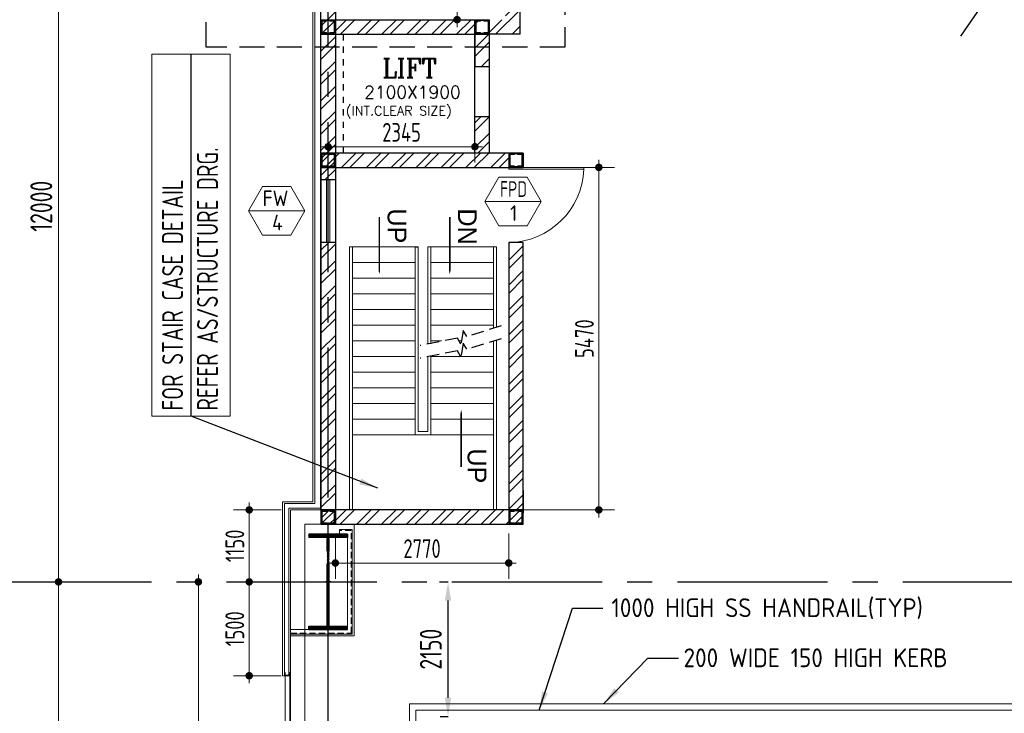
# Model space of a CAD drawing. Extents: x -287416 to 4934791, y -504132 to 1826789.
# Tile 133 of 256: x 457406 to 473134, y 186739 to 197820. Entities that reach past the tile are written whole.
import ezdxf
from ezdxf.enums import TextEntityAlignment as Align

# ---------------------------------------------------------------- set-up
doc = ezdxf.new("R2010")
doc.units = 0
doc.header["$LTSCALE"] = 800
doc.header["$MEASUREMENT"] = 0
for name, pattern in [('CENTER', [2, 1.25, -0.25, 0.25, -0.25]), ('CENTER2', [1.125, 0.75, -0.125, 0.125, -0.125]), ('DASHED', [0.75, 0.5, -0.25]), ('HIDDEN', [0.375, 0.25, -0.125]), ('HIDDENS', [0.25, 0.125, -0.125])]:
    doc.linetypes.add(name, pattern=pattern)
doc.layers.get('0').update_dxf_attribs({"linetype": 'CONTINUOUS'})
doc.layers.get('DEFPOINTS').update_dxf_attribs({"linetype": 'CONTINUOUS'})
for name, color, linetype, lineweight in [('2CON', 1, 'CONTINUOUS', 13), ('A-WIN TAG', 3, 'CONTINUOUS', 13), ('A-WIN TAG TEXT', 3, 'CONTINUOUS', 13), ('CLAD-1', 3, 'CONTINUOUS', 15), ('CLAD-2', 40, 'CONTINUOUS', 13), ('CONCRETE', 4, 'CONTINUOUS', 15), ('DIM', 4, 'CONTINUOUS', 15), ('dimension line', 4, 'CONTINUOUS', 18), ('DOOR', 235, 'CONTINUOUS', 13), ('GIRDER', 11, 'CONTINUOUS', 9), ('GIRDER DOTTED', 9, 'DASHED', 5), ('HANDRAIL', 3, 'CONTINUOUS', 15), ('LEADER', 4, 'CONTINUOUS', 15), ('STAIR', 4, 'CONTINUOUS', 13), ('STEEL', 6, 'CONTINUOUS', 15), ('TEXT', 3, 'CONTINUOUS', 15), ('WALL HATCH', 251, 'CONTINUOUS', 13), ('WIN', 31, 'CONTINUOUS', 13)]:
    doc.layers.add(name, color=color, linetype=linetype, lineweight=lineweight)
for name, color, linetype in [('8', 8, 'HIDDEN'), ('COL', 1, 'CENTER'), ('GRID', 8, 'CENTER'), ('HATCH', 9, 'CONTINUOUS'), ('REV3', 2, 'CONTINUOUS'), ('WALL', 6, 'CONTINUOUS')]:
    doc.layers.add(name, color=color, linetype=linetype)
doc.styles.add('HTX11', font='O8111901')
doc.styles.add('nik', font='isocp.shx')
doc.styles.add('ROMANC', font='romanc')
doc.styles.add('ROMANS', font='ISO9.shx', dxfattribs={"width": 0.8})
doc.styles.add('S1', font='SIMPLEX.SHX', dxfattribs={"height": 200})
doc.styles.get("Standard").update_dxf_attribs({"font": 'ISO9'})
doc.linetypes.add('FENCELINE1', pattern='A,0.25,-0.1,[133,ltypeshp.shx,S=0.1,R=0,X=-0.1,Y=0],-0.1,1', length=1.45)
doc.dimstyles.new('barka', dxfattribs={"dimscale": 100, "dimtxt": 3.5, "dimasz": 1.2, "dimexe": 2.5, "dimexo": 2.5, "dimgap": 1, "dimtad": 1, "dimdsep": 46, "dimtxsty": 'ROMANS', "dimblk": 'DDOT1', "dimcen": 0, "dimclrd": 256, "dimclre": 256, "dimclrt": 2, "dimadec": 0, "dimazin": 2, "dimtp": 0.1, "dimtm": 0.1, "dimtfac": 0.71, "dimtmove": 2, "dimatfit": 3, "dimlwd": -1, "dimlwe": -1, "dimarcsym": 0})
doc.dimstyles.new('barka INTERNAL DIM', dxfattribs={"dimscale": 100, "dimtxt": 3, "dimasz": 1.2, "dimexe": 2.5, "dimexo": 1.5, "dimgap": 0.8, "dimtad": 1, "dimdsep": 46, "dimtxsty": 'ROMANS', "dimblk": 'DDOT1', "dimcen": 0, "dimclrd": 256, "dimclre": 256, "dimclrt": 2, "dimadec": 0, "dimazin": 2, "dimtp": 0.1, "dimtm": 0.1, "dimtfac": 0.71, "dimtmove": 2, "dimatfit": 3, "dimlwd": -1, "dimlwe": -1, "dimarcsym": 0})
doc.dimstyles.get("Standard").update_dxf_attribs({"dimtxt": 0.18, "dimasz": 0.18, "dimexe": 0.18, "dimexo": 0.0625, "dimgap": 0.09, "dimtad": 0, "dimtih": 1, "dimtoh": 1, "dimdec": 4, "dimzin": 0, "dimdsep": 46, "dimtxsty": 'Standard', "dimcen": 0.09, "dimadec": 0, "dimazin": 0, "dimtfac": 1, "dimtdec": 4, "dimtofl": 0, "dimtmove": 0, "dimatfit": 3, "dimfxl": 1, "dimtolj": 1, "dimtzin": 0, "dimarcsym": 0})
doc.dimstyles.new('STANDARD$0', dxfattribs={"dimtxt": 250, "dimasz": 200, "dimexe": 0, "dimexo": 0, "dimgap": 100, "dimtad": 1, "dimdec": 0, "dimzin": 0, "dimdsep": 46, "dimtxsty": 'S1', "dimcen": 0, "dimadec": 0, "dimazin": 0, "dimtfac": 1, "dimtdec": 0, "dimtmove": 2, "dimatfit": 3, "dimfxl": 1, "dimtolj": 1, "dimtzin": 0, "dimarcsym": 0})

# ---------------------------------------------------------------- blocks, each defined once
blk = doc.blocks.new('*D108')
at = {"layer": 'DEFPOINTS', "color": 0, "transparency": 16777216}
for p in [(464111, 188839), (464248, 188839), (464125, 186689)]:
    blk.add_point(p, dxfattribs=at)
at = {"layer": 'DIM', "color": 9, "lineweight": -2, "transparency": 16777216}
for p, q in [((464111, 188839), (464248, 188839)), ((464248, 186989), (464248, 188539)), ((464125, 186689), (464248, 186689))]:
    blk.add_line(p, q, dxfattribs=at)
at = {"layer": 'DIM', "color": 9, "transparency": 16777216}
for points in [[(464198, 188539), (464298, 188539), (464248, 188839)], [(464198, 186989), (464298, 186989), (464248, 186689)]]:
    blk.add_solid(points, dxfattribs=at)
at = {"layer": 'DIM', "transparency": 16777216, "insert": (463973, 187764), "char_height": 350, "attachment_point": 5, "rotation": 90, "style": 'ROMANS'}
blk.add_mtext('\\A1;2150', dxfattribs=at)
blk = doc.blocks.new('A$C1C927E47')
at = {"layer": 'COL'}
h = blk.add_hatch(dxfattribs=at)
h.set_pattern_fill('ANSI31', color=256, scale=100, style=0)
h.paths.add_polyline_path([(16, 0), (0, 0), (0, -710), (16, -710)])
h.paths.add_polyline_path([(16, 710), (0, 710), (0, 0), (16, 0)])
h.paths.add_polyline_path([(0, 710), (-16, 710), (-16, 0), (0, 0)])
h.paths.add_polyline_path([(0, 0), (-16, 0), (-16, -710), (0, -710)])
h.paths.add_polyline_path([(-310, -710), (-310, -760), (0, -760), (0, -710)])
h.paths.add_polyline_path([(310, -760), (310, -710), (0, -710), (0, -760)])
h.paths.add_polyline_path([(310, 710), (310, 760), (0, 760), (0, 710)])
h.paths.add_polyline_path([(-310, 760), (-310, 710), (0, 710), (0, 760)])
at = {"layer": 'COL', "color": 2}
for p, q in [((0, -792), (0, 792)), ((44, 0), (-44, 0)), ((44, 0), (-44, 0))]:
    blk.add_line(p, q, dxfattribs=at)
at = {"layer": 'COL'}
for p, q in [((310, 760), (-310, 760)), ((-310, 760), (-310, 710)), ((310, 710), (-310, 710)), ((-16, -710), (-16, 710)), ((16, -710), (16, 710)), ((310, 760), (310, 710)), ((-310, -710), (310, -710)), ((-310, -760), (-310, -710)), ((-310, -760), (310, -760)), ((310, -760), (310, -710))]:
    blk.add_line(p, q, dxfattribs=at)
blk = doc.blocks.new('DDOT1')
blk.add_line((-1, 0), (1, 0))
at = {"const_width": 0.5}
blk.add_lwpolyline([(-0.25, 0, 1), (0.25, 0, 1)], format="xyb", close=True, dxfattribs=at)
blk = doc.blocks.new('*D94')
at = {"layer": 'DEFPOINTS', "color": 0, "transparency": 16777216}
for p in [(460360, 188839), (460260, 182839), (460260, 182839)]:
    blk.add_point(p, dxfattribs=at)
at = {"layer": 'dimension line', "transparency": 16777216}
for p, q in [((460110, 188839), (460010, 188839)), ((460260, 188719), (460260, 182959)), ((460510, 182839), (460510, 182839))]:
    blk.add_line(p, q, dxfattribs=at)
at = {"layer": 'dimension line', "transparency": 16777216, "xscale": 119.9999999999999, "yscale": 119.9999999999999, "zscale": 119.9999999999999}
for p, rotation in [((460260, 188839), 90), ((460260, 182839), 270)]:
    blk.add_blockref('DDOT1', p, dxfattribs=dict(at, rotation=rotation))
at = {"layer": 'dimension line', "color": 2, "transparency": 16777216, "insert": (459985, 185839), "char_height": 350, "attachment_point": 5, "rotation": 90, "style": 'ROMANS'}
blk.add_mtext('6000', dxfattribs=at)
blk = doc.blocks.new('*D95')
at = {"layer": 'DEFPOINTS', "color": 0, "transparency": 16777216}
for p in [(458020, 188839), (458026, 188839), (458020, 163839)]:
    blk.add_point(p, dxfattribs=at)
at = {"layer": 'dimension line', "transparency": 16777216}
for p, q in [((458270, 188839), (458276, 188839)), ((458026, 163959), (458026, 188719)), ((458270, 163839), (458276, 163839))]:
    blk.add_line(p, q, dxfattribs=at)
at = {"layer": 'dimension line', "transparency": 16777216, "xscale": 119.9999999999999, "yscale": 119.9999999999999, "zscale": 119.9999999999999}
for p, rotation in [((458026, 188839), 90), ((458026, 163839), 270)]:
    blk.add_blockref('DDOT1', p, dxfattribs=dict(at, rotation=rotation))
at = {"layer": 'dimension line', "color": 2, "transparency": 16777216, "insert": (457751, 176339), "char_height": 350, "attachment_point": 5, "rotation": 90, "style": 'ROMANS'}
blk.add_mtext('25000', dxfattribs=at)
blk = doc.blocks.new('*D96')
at = {"layer": 'DEFPOINTS', "color": 0, "transparency": 16777216}
for p in [(458026, 200839), (458026, 200839), (458026, 188839)]:
    blk.add_point(p, dxfattribs=at)
at = {"layer": 'dimension line', "transparency": 16777216}
for p, q in [((458026, 188959), (458026, 200719)), ((457776, 188839), (457776, 188839))]:
    blk.add_line(p, q, dxfattribs=at)
at = {"layer": 'dimension line', "transparency": 16777216, "xscale": 119.9999999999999, "yscale": 119.9999999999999, "zscale": 119.9999999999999}
for p, rotation in [((458026, 200839), 90), ((458026, 188839), 270)]:
    blk.add_blockref('DDOT1', p, dxfattribs=dict(at, rotation=rotation))
at = {"layer": 'dimension line', "color": 2, "transparency": 16777216, "insert": (457751, 194839), "char_height": 350, "attachment_point": 5, "rotation": 90, "style": 'ROMANS'}
blk.add_mtext('12000', dxfattribs=at)
blk = doc.blocks.new('*D322')
at = {"layer": 'DEFPOINTS', "color": 0, "transparency": 16777216}
for p in [(465448, 195460), (463994, 189989), (466657, 189989)]:
    blk.add_point(p, dxfattribs=at)
at = {"layer": 'DIM', "transparency": 16777216}
for p, q in [((465598, 195460), (466907, 195460)), ((466657, 195340), (466657, 190109)), ((464144, 189989), (466907, 189989))]:
    blk.add_line(p, q, dxfattribs=at)
at = {"layer": 'DIM', "transparency": 16777216, "xscale": 119.9999999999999, "yscale": 119.9999999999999, "zscale": 119.9999999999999}
for p, rotation in [((466657, 195460), 90), ((466657, 189989), 270)]:
    blk.add_blockref('DDOT1', p, dxfattribs=dict(at, rotation=rotation))
at = {"layer": 'DIM', "color": 2, "transparency": 16777216, "insert": (466427, 192724), "char_height": 300, "attachment_point": 5, "rotation": 90, "style": 'ROMANS'}
blk.add_mtext('5470', dxfattribs=at)
blk = doc.blocks.new('*D326')
at = {"layer": 'DEFPOINTS', "color": 0, "transparency": 16777216}
for p in [(462448, 189759), (465218, 189759), (462448, 189140)]:
    blk.add_point(p, dxfattribs=at)
at = {"layer": 'DIM', "transparency": 16777216}
for p, q in [((462448, 189609), (462448, 188890)), ((465218, 189609), (465218, 188890)), ((465098, 189140), (462568, 189140))]:
    blk.add_line(p, q, dxfattribs=at)
at = {"layer": 'DIM', "transparency": 16777216, "xscale": 119.9999999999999, "yscale": 119.9999999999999, "zscale": 119.9999999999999, "rotation": 180}
blk.add_blockref('DDOT1', (462448, 189140), dxfattribs=at)
at = {"layer": 'DIM', "transparency": 16777216, "xscale": 119.9999999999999, "yscale": 119.9999999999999, "zscale": 119.9999999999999}
blk.add_blockref('DDOT1', (465218, 189140), dxfattribs=at)
at = {"layer": 'DIM', "color": 2, "transparency": 16777216, "insert": (463833, 189370), "char_height": 300, "attachment_point": 5, "style": 'ROMANS'}
blk.add_mtext('2770', dxfattribs=at)
blk = doc.blocks.new('Stub column')
at = {"layer": 'STAIR', "linetype": 'ByBlock'}
for p, q in [((-108, 90), (-108, -90)), ((-108, 90), (-100, 90)), ((-108, 90), (-100, 90)), ((-108, 90), (-108, -90)), ((-25, 100), (-100, 100)), ((-100, 100), (-100, -100)), ((-100, 100), (-100, -100)), ((-25, 100), (-100, 100)), ((90, 108), (-90, 108)), ((-90, 100), (-90, 108)), ((-90, 100), (-90, 108)), ((-25, 100), (100, 100)), ((90, 100), (90, 108)), ((100, 100), (100, -100)), ((108, 90), (100, 90)), ((108, 90), (108, -90)), ((-108, -90), (-100, -90)), ((-108, -90), (-100, -90)), ((-100, -100), (-25, -100)), ((-100, -100), (-25, -100)), ((-90, -100), (-90, -108)), ((-90, -100), (-90, -108)), ((90, -108), (-90, -108)), ((100, -100), (-25, -100)), ((90, -100), (90, -108)), ((108, -90), (100, -90))]:
    blk.add_line(p, q, dxfattribs=at)
for points in [[(-25, -100), (-25, -97, 0.401544), (-31, -91), (-88, -88, -0.401544), (-94, -82), (-94, 82, -0.401544), (-88, 88), (-31, 91, 0.401544), (-25, 97), (-25, 100)], [(-25, -100), (-25, -97, 0.401544), (-31, -91), (-88, -88, -0.401544), (-94, -82), (-94, 82, -0.401544), (-88, 88), (-31, 91, 0.401544), (-25, 97), (-25, 100)], [(25, -100), (25, -97, -0.401544), (31, -91), (88, -88, 0.401544), (94, -82), (94, 82, 0.401544), (88, 88), (31, 91, -0.401544), (25, 97), (25, 100)]]:
    blk.add_lwpolyline(points, format="xyb", dxfattribs=at)
blk = doc.blocks.new('clad supp')
at = {"layer": 'STEEL'}
for p, q in [((50, 100), (0, 100)), ((0, 100), (0, 0)), ((0, 0), (50, 0))]:
    blk.add_line(p, q, dxfattribs=at)
blk.add_lwpolyline([(50, 0), (50, 9, 0.397434), (48, 11), (12, 15, -0.397434), (10, 17), (10, 83, -0.397434), (12, 85), (48, 89, 0.397434), (50, 91), (50, 100)], format="xyb", dxfattribs=at)
blk = doc.blocks.new('*D339')
at = {"layer": 'DEFPOINTS', "color": 0, "transparency": 16777216}
for p in [(461733, 188839), (461072, 187339), (461733, 187339)]:
    blk.add_point(p, dxfattribs=at)
at = {"layer": 'DIM', "transparency": 16777216}
for p, q in [((461583, 188839), (460822, 188839)), ((461072, 188719), (461072, 187459)), ((461583, 187339), (460822, 187339))]:
    blk.add_line(p, q, dxfattribs=at)
at = {"layer": 'DIM', "transparency": 16777216, "xscale": 119.9999999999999, "yscale": 119.9999999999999, "zscale": 119.9999999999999}
for p, rotation in [((461072, 188839), 90), ((461072, 187339), 270)]:
    blk.add_blockref('DDOT1', p, dxfattribs=dict(at, rotation=rotation))
at = {"layer": 'DIM', "color": 2, "transparency": 16777216, "insert": (460842, 188089), "char_height": 300, "attachment_point": 5, "rotation": 90, "style": 'ROMANS'}
blk.add_mtext('1500', dxfattribs=at)
blk = doc.blocks.new('*D340')
at = {"layer": 'DEFPOINTS', "color": 0, "transparency": 16777216}
for p in [(461072, 189989), (461733, 189989), (461733, 188839)]:
    blk.add_point(p, dxfattribs=at)
at = {"layer": 'DIM', "transparency": 16777216}
for p, q in [((461583, 189989), (460822, 189989)), ((461072, 188959), (461072, 189869)), ((461583, 188839), (460822, 188839))]:
    blk.add_line(p, q, dxfattribs=at)
at = {"layer": 'DIM', "transparency": 16777216, "xscale": 119.9999999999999, "yscale": 119.9999999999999, "zscale": 119.9999999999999}
for p, rotation in [((461072, 189989), 90), ((461072, 188839), 270)]:
    blk.add_blockref('DDOT1', p, dxfattribs=dict(at, rotation=rotation))
at = {"layer": 'DIM', "color": 2, "transparency": 16777216, "insert": (460842, 189414), "char_height": 300, "attachment_point": 5, "rotation": 90, "style": 'ROMANS'}
blk.add_mtext('1150', dxfattribs=at)
blk = doc.blocks.new('SERVICE BUILDING-ARCH$0$dd1')
at = {"layer": 'DOOR'}
blk.add_lwpolyline([(-1000, 975), (0, 975), (0, 1000), (-1000, 1000)], close=True, dxfattribs=at)
blk.add_arc((13, 1014), 1014, 182.2093, 269.2412, dxfattribs=at)
blk = doc.blocks.new('*D465')
at = {"layer": 'DEFPOINTS', "color": 0, "transparency": 16777216}
for p in [(462333, 195981), (464678, 195981), (462333, 195790)]:
    blk.add_point(p, dxfattribs=at)
at = {"layer": 'DIM', "transparency": 16777216}
for p, q in [((462333, 195831), (462333, 195540)), ((464678, 195831), (464678, 195540)), ((464558, 195790), (462453, 195790))]:
    blk.add_line(p, q, dxfattribs=at)
at = {"layer": 'DIM', "transparency": 16777216, "xscale": 119.9999999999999, "yscale": 119.9999999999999, "zscale": 119.9999999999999, "rotation": 180}
blk.add_blockref('DDOT1', (462333, 195790), dxfattribs=at)
at = {"layer": 'DIM', "transparency": 16777216, "xscale": 119.9999999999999, "yscale": 119.9999999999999, "zscale": 119.9999999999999}
blk.add_blockref('DDOT1', (464678, 195790), dxfattribs=at)
at = {"layer": 'DIM', "color": 2, "transparency": 16777216, "insert": (463506, 196020), "char_height": 300, "attachment_point": 5, "style": 'ROMANS'}
blk.add_mtext('2345', dxfattribs=at)
blk = doc.blocks.new('*D1871')
at = {"layer": 'DEFPOINTS', "color": 0, "transparency": 16777216}
for p in [(464393, 201609), (464457, 201609), (464470, 197820)]:
    blk.add_point(p, dxfattribs=at)
at = {"layer": 'DIM', "transparency": 16777216}
for p, q in [((464307, 201609), (464143, 201609)), ((464393, 197940), (464393, 201489)), ((464320, 197820), (464143, 197820))]:
    blk.add_line(p, q, dxfattribs=at)
at = {"layer": 'DIM', "transparency": 16777216, "xscale": 119.9999999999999, "yscale": 119.9999999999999, "zscale": 119.9999999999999}
for p, rotation in [((464393, 201609), 90), ((464393, 197820), 270)]:
    blk.add_blockref('DDOT1', p, dxfattribs=dict(at, rotation=rotation))
at = {"layer": 'DIM', "color": 2, "transparency": 16777216, "insert": (464188, 198983), "char_height": 300, "attachment_point": 5, "rotation": 90, "style": 'ROMANS'}
blk.add_mtext('{\\H0.83333x;3790}', dxfattribs=at)

msp = doc.modelspace()

# ---------------------------------------------------------------- hatches: boundary and pattern name
at = {"layer": 'WALL HATCH'}
h = msp.add_hatch(dxfattribs=at)
h.set_pattern_fill('ANSI32', color=256, scale=750, style=0)
h.paths.add_polyline_path([(462218.3, 199019.2), (462448.3, 199019.2), (462448.3, 200069.2), (461963.3, 200069.2), (461963.3, 201609.2), (461963.3, 201839.2), (461733.3, 201839.2), (461733.3, 199839.2), (462218.3, 199839.2)])
h.paths.add_polyline_path([(462218.3, 195259.7), (462448.3, 195259.7), (462448.3, 198419.2), (462218.3, 198419.2)])
h.paths.add_polyline_path([(462448.3, 194259.7), (462218.3, 194259.7), (462218.3, 189989.2), (462218.3, 189989.2), (462218.3, 189759.2), (462448.3, 189759.2)])
h = msp.add_hatch(dxfattribs=at)
h.set_pattern_fill('ANSI32', color=256, scale=750, style=0)
h.paths.add_polyline_path([(465398.3, 199465.4), (465168.3, 199465.4), (465168.3, 197819.7), (464908.3, 197819.7), (464908.3, 197589.7), (465398.3, 197589.7)])
h = msp.add_hatch(dxfattribs=at)
h.set_pattern_fill('ANSI32', color=256, scale=750, style=0)
h.set_pattern_definition([(45, (40767.48, 12619.84), (-198.87378, 198.87378), []), (45, (40900.06, 12619.84), (-198.87378, 198.87378), [])])
h.paths.add_polyline_path([(464733.3, 197589.7), (464638.3, 197589.7), (462448.3, 197589.7), (462448.3, 197704.7), (464733.3, 197704.7)])
h.paths.add_polyline_path([(464733.3, 197704.7), (462448.3, 197704.7), (462448.3, 197819.7), (462458.3, 197819.7), (464733.3, 197819.7)])
h = msp.add_hatch(dxfattribs=at)
h.set_pattern_fill('ANSI32', color=256, scale=750, style=0)
h.set_pattern_definition([(45, (40797.48, 12531.84), (-198.87378, 198.87378), []), (45, (40930.06, 12531.84), (-198.87378, 198.87378), [])])
h.paths.add_polyline_path([(464908.3, 195689.7), (464678.3, 195689.7), (464678.3, 196272.7), (464908.3, 196272.7)])
h.paths.add_polyline_path([(464678.3, 197589.7), (464908.3, 197589.7), (464908.3, 197072.7), (464678.3, 197072.7)])
h = msp.add_hatch(dxfattribs=at)
h.set_pattern_fill('ANSI32', color=256, scale=750, style=0)
h.set_pattern_definition([(45, (-200, 3e-11), (-198.87378, 198.87378), []), (45, (-67.42, 3e-11), (-198.87378, 198.87378), [])])
h.paths.add_polyline_path([(465218.3, 195459.7), (465218.3, 195689.7), (462218.3, 195689.7), (462218.3, 195459.7)])
h = msp.add_hatch(dxfattribs=at)
h.set_pattern_fill('ANSI32', color=256, scale=750, style=0)
h.set_pattern_definition([(45, (-400, 212816.6), (-198.87378, 198.87378), []), (45, (-267.42, 212816.6), (-198.87378, 198.87378), [])])
h.paths.add_polyline_path([(465448.3, 194259.7), (465448.3, 189989.2), (465218.3, 189989.2), (465218.3, 194259.7)])
h = msp.add_hatch(dxfattribs=at)
h.set_pattern_fill('ANSI32', color=256, scale=750, style=0)
h.set_pattern_definition([(45, (-200, 212816.6), (-198.87378, 198.87378), []), (45, (-67.42, 212816.6), (-198.87378, 198.87378), [])])
h.paths.add_polyline_path([(465448.3, 189759.2), (462218.3, 189759.2), (462218.3, 189989.2), (465448.3, 189989.2)])

# ---------------------------------------------------------------- linework, layer by layer
at = {"linetype": 'HIDDENS'}
for p, q in [((462578.3, 195689.7), (462578.3, 197589.7)), ((464908.3, 195689.7), (464908.3, 197589.7))]:
    msp.add_line(p, q, dxfattribs=at)
at = {"linetype": 'DASHED'}
msp.add_lwpolyline([(460898.3, 203699.4), (466115.3, 203699.4), (466115.3, 197381.2), (460382.7, 197381.2), (460382.7, 202031.9)], dxfattribs=at)
at = {"layer": '2CON'}
for p, q in [((465735.6, 194915), (464835.6, 194915)), ((461961.2, 194766.1), (461061.2, 194766.1))]:
    msp.add_line(p, q, dxfattribs=at)
at = {"layer": '8'}
for points in [[(465099, 192927.4), (464547.1, 192758.8), (464492.3, 192853.8), (464454.1, 192637.9), (464399.4, 192732.9), (463805.1, 192614.5)], [(465099, 192723.5), (464547.1, 192555), (464492.3, 192650), (464454.1, 192434), (464399.4, 192529), (463805.1, 192410.6)]]:
    msp.add_lwpolyline(points, dxfattribs=at)
at = {"layer": 'A-WIN TAG'}
for points in [[(465060.6, 195304.7), (464835.6, 194915), (465060.6, 194525.3), (465510.6, 194525.3), (465735.6, 194915), (465510.6, 195304.7)], [(461286.2, 195155.9), (461061.2, 194766.1), (461286.2, 194376.4), (461736.2, 194376.4), (461961.2, 194766.1), (461736.2, 195155.9)]]:
    msp.add_lwpolyline(points, close=True, dxfattribs=at)
at = {"layer": 'CLAD-1'}
msp.add_line((461633.3, 187339.2), (461605.3, 187339.2), dxfattribs=at)
at = {"layer": 'CLAD-1', "flags": 128}
for points in [[(461605.3, 187339.2), (461605.3, 190117.2), (462090.3, 190117.2), (462090.3, 199711.2), (461605.3, 199711.2), (461605.3, 201967.2), (469333.3, 201967.2)], [(461633.3, 187339.2), (461633.3, 190089.2), (462118.3, 190089.2), (462118.3, 199739.2), (461633.3, 199739.2), (461633.3, 201939.2), (469333.3, 201939.2)]]:
    msp.add_lwpolyline(points, dxfattribs=at)
at = {"layer": 'CLAD-2'}
msp.add_line((462746.3, 187976.2), (461733.3, 187976.2), dxfattribs=at)
at = {"layer": 'CLAD-2', "flags": 128}
for points in [[(461705.3, 187339.2), (461705.3, 190017.2), (462218.3, 190017.2)], [(461733.3, 187339.2), (461733.3, 189989.2), (462218.3, 189989.2)], [(462746.3, 187976.2), (462746.3, 189759.2)]]:
    msp.add_lwpolyline(points, dxfattribs=at)
at = {"layer": 'CONCRETE'}
for p, q in [((463633.3, 186889.2), (474433.3, 186889.2)), ((463633.3, 165739.2), (463633.3, 186889.2))]:
    msp.add_line(p, q, dxfattribs=at)
at = {"layer": 'CONCRETE', "flags": 128}
for points in [[(555933.3, 187851.8), (555933.3, 162689.2), (461733.3, 162689.2), (461733.3, 189989.2), (462218.3, 189989.2)], [(555703.3, 187749.2), (555703.3, 162919.2), (461963.3, 162919.2), (461963.3, 189759.2), (462218.3, 189759.2)]]:
    msp.add_lwpolyline(points, dxfattribs=at)
at = {"layer": 'GIRDER'}
for p, q in [((462513.3, 189599.2), (462513.3, 189674.2)), ((462643.3, 188079.2), (461733.3, 188079.2)), ((462718.3, 188004.2), (461733.3, 188004.2))]:
    msp.add_line(p, q, dxfattribs=at)
for points in [[(462718.3, 188004.2), (462718.3, 189674.2), (462513.3, 189674.2)], [(462643.3, 188079.2), (462643.3, 189599.2), (462513.3, 189599.2)]]:
    msp.add_lwpolyline(points, dxfattribs=at)
at = {"layer": 'GIRDER DOTTED', "ltscale": 0.25}
for p, q in [((462703.3, 189659.2), (462513.3, 189659.2)), ((462703.3, 188019.2), (462703.3, 189659.2)), ((461733.3, 188019.2), (462703.3, 188019.2))]:
    msp.add_line(p, q, dxfattribs=at)
at = {"layer": 'GRID', "linetype": 'CENTER2', "ltscale": 4}
for p, q in [((462333.3, 157784.9), (462333.3, 202923.8)), ((457111.3, 188839.2), (559833.3, 188839.2))]:
    msp.add_line(p, q, dxfattribs=at)
at = {"layer": 'HANDRAIL', "linetype": 'FENCELINE1', "ltscale": 0.75}
msp.add_lwpolyline([(474333.3, 170639.2), (474333.3, 165839.2), (463733.3, 165839.2), (463733.3, 186789.2), (474333.3, 186789.2), (474333.3, 182039.2)], dxfattribs=at)
at = {"layer": 'REV3', "linetype": 'Continuous'}
for p, q in [((462448.3, 195689.7), (462218.3, 195689.7)), ((462448.3, 195459.7), (462218.3, 195459.7)), ((465448.3, 195459.7), (465218.3, 195459.7)), ((462448.3, 189989.2), (462218.3, 189989.2))]:
    msp.add_line(p, q, dxfattribs=at)
at = {"layer": 'REV3', "linetype": 'Continuous', "flags": 128}
for points in [[(463151.5, 193754.4, 0, 150, 0), (463151.5, 194109.1, 25, 25, 0), (463151.5, 194667.7, 25, 25, 0)], [(464276, 193754.4, 0, 150, 0), (464276, 194109.1, 25, 25, 0), (464276, 194667.7, 25, 25, 0)], [(464458.7, 191587.2, 0, 150, 0), (464458.7, 191232.5, 25, 25, 0), (464458.7, 190673.9, 25, 25, 0)]]:
    msp.add_lwpolyline(points, format="xyseb", dxfattribs=at)
at = {"layer": 'STAIR'}
for p, q in [((462673.3, 189989.2), (462673.3, 194189.2)), ((462673.3, 194189.2), (463773.3, 194189.2)), ((462723.3, 189989.2), (462723.3, 194189.2)), ((463923, 192634.6), (463923, 194189.2)), ((463923, 194189.2), (465023, 194189.2)), ((463973, 192643.1), (463973, 194189.2)), ((464973, 192894.8), (464973, 194189.2)), ((465023, 192907.7), (465023, 194189.2)), ((462723.3, 193939.2), (463723.3, 193939.2)), ((464973, 193939.2), (463973, 193939.2)), ((462723.3, 193689.2), (463723.3, 193689.2)), ((463723.3, 191189.2), (463723.3, 193689.2)), ((464973, 193689.2), (463973, 193689.2)), ((462723.3, 193439.2), (463723.3, 193439.2)), ((464973, 193439.2), (463973, 193439.2)), ((462723.3, 193189.2), (463723.3, 193189.2)), ((464973, 193189.2), (463973, 193189.2)), ((462723.3, 192939.2), (463723.3, 192939.2)), ((464973, 192939.2), (463973, 192939.2)), ((462723.3, 192689.2), (463723.3, 192689.2)), ((464143.3, 192689.2), (463973, 192689.2)), ((464463.2, 192689.2), (464424.5, 192689.2)), ((464973, 189989.2), (464973, 192685)), ((465023, 189989.2), (465023, 192703.8)), ((462723.3, 192439.2), (463723.3, 192439.2)), ((463923, 191239.2), (463923, 192430.7)), ((463973, 191189.2), (463973, 192439.2)), ((463973, 192439.2), (464973, 192439.2)), ((462723.3, 192189.2), (463723.3, 192189.2)), ((463973, 192189.2), (464973, 192189.2)), ((462723.3, 191939.2), (463723.3, 191939.2)), ((463973, 191939.2), (464973, 191939.2)), ((462723.3, 191689.2), (463723.3, 191689.2)), ((463973, 191689.2), (464973, 191689.2)), ((462723.3, 191439.2), (463723.3, 191439.2)), ((463973, 191439.2), (464973, 191439.2)), ((462723.3, 191189.2), (463723.3, 191189.2)), ((463723.3, 191189.2), (463973, 191189.2)), ((463973, 191189.2), (464973, 191189.2))]:
    msp.add_line(p, q, dxfattribs=at)
for points in [[(463723.3, 194189.2), (463723.3, 191189.2)], [(463773.3, 194189.2), (463773.3, 191239.2), (463923, 191239.2)]]:
    msp.add_lwpolyline(points, dxfattribs=at)
at = {"layer": 'TEXT'}
msp.add_lwpolyline([(459516.4, 191484.4), (459516.4, 197266.5), (460770.4, 197266.5), (460770.4, 191484.4)], close=True, dxfattribs=at)
at = {"layer": 'WALL'}
for p, q in [((462448.3, 200069.2), (462448.3, 189759.2)), ((465398.3, 197589.7), (465398.3, 199465.4)), ((462218.3, 197819.7), (464908.3, 197819.7)), ((464678.3, 197819.7), (464678.3, 197072.7)), ((464678.3, 195689.7), (464678.3, 197819.7)), ((464908.3, 195689.7), (464908.3, 197819.7)), ((462218.3, 197589.7), (464908.3, 197589.7)), ((465398.3, 197589.7), (464908.3, 197589.7)), ((464678.3, 197072.7), (464908.3, 197072.7)), ((464678.3, 196272.7), (464908.3, 196272.7)), ((462448.3, 195259.7), (462218.3, 195259.7)), ((462448.3, 194259.7), (462218.3, 194259.7)), ((463723.3, 194189.2), (463773.3, 194189.2)), ((462448.3, 189759.2), (462218.3, 189759.2)), ((462448.3, 189759.2), (462733.4, 189759.2))]:
    msp.add_line(p, q, dxfattribs=at)
at = {"layer": 'WALL', "flags": 128}
for points in [[(462218.3, 189989.2), (462218.3, 189989.2), (462218.3, 199839.2), (461733.3, 199839.2), (461733.3, 201839.2)], [(464678.3, 195689.7), (464678.3, 196272.7)], [(464908.3, 195689.7), (464908.3, 196272.7)]]:
    msp.add_lwpolyline(points, dxfattribs=at)
at = {"layer": 'WALL'}
for points in [[(462218.3, 195689.7), (462218.3, 189759.2)], [(462448.3, 195689.7), (462448.3, 189759.2)], [(465448.3, 195689.7), (465448.3, 195459.7), (465218.1, 195459.7)], [(465218.3, 195689.7), (465218.3, 195459.7)], [(465448.3, 189939.7), (465448.3, 194259.7), (465217.6, 194259.7), (465218.3, 189939.7)], [(465218.3, 190300.3), (465218.3, 189759.2)], [(465448.3, 190300.3), (465448.3, 189939.6)]]:
    msp.add_lwpolyline(points, dxfattribs=at)
for points in [[(462218.3, 195689.7), (462218.3, 195459.7), (465448.3, 195459.7), (465448.3, 195689.7)], [(465448.3, 189759.2), (465448.3, 189989.2), (462218.3, 189989.2), (462218.3, 189759.2)]]:
    msp.add_lwpolyline(points, close=True, dxfattribs=at)
at = {"layer": 'WIN'}
for p, q in [((462308.3, 194259.7), (462308.3, 195259.7)), ((462358.3, 194259.7), (462358.3, 195259.7)), ((461645.8, 187339.2), (461645.8, 184339.2)), ((461720.8, 187339.2), (461720.8, 184339.2))]:
    msp.add_line(p, q, dxfattribs=at)
msp.add_lwpolyline([(462218.3, 195259.7), (462448.3, 195259.7), (462448.3, 194259.7), (462218.3, 194259.7)], close=True, dxfattribs=at)

# ---------------------------------------------------------------- block references
at = {"layer": 'COL', "xscale": -1, "rotation": 180}
for p in [(462333.3, 197704.7), (464793.3, 197704.7)]:
    msp.add_blockref('Stub column', p, dxfattribs=at)
at = {"layer": 'COL'}
for p in [(462333.3, 195574.7), (465333.3, 195574.7), (462333.3, 189874.2), (465333.3, 189874.2)]:
    msp.add_blockref('Stub column', p, dxfattribs=at)
at = {"layer": 'DOOR', "xscale": -1.199999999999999, "yscale": 1.199999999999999, "zscale": 1.199999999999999, "rotation": 359.9999999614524}
msp.add_blockref('SERVICE BUILDING-ARCH$0$dd1', (465217.9, 194259.7), dxfattribs=at)
at = {"layer": 'HATCH'}
msp.add_blockref('A$C1C927E47', (462333.3, 188839.2), dxfattribs=at)
at = {"layer": 'STEEL', "rotation": 90}
msp.add_blockref('clad supp', (461733.3, 187339.2), dxfattribs=at)

# ---------------------------------------------------------------- texts
at = {"layer": 'A-WIN TAG'}
for s, p in [('FW', (461491.5, 194966.1)), ('1', (465297.2, 194729.1)), ('4', (461522.8, 194580.3))]:
    msp.add_text(s, height=250, dxfattribs=at).set_placement(p, align=Align.MIDDLE)
at = {"layer": 'A-WIN TAG TEXT', "width": 0.8}
msp.add_text('FPD', height=250, dxfattribs=at).set_placement((465293.6, 195114.9), align=Align.MIDDLE)
at = {"layer": 'TEXT', "linetype": 'CENTER', "style": 'ROMANC'}
for s, height, p in [('LIFT', 300, (463196.3, 196898.4)), ('2100X1900', 200, (462907.2, 196560.9)), ('(INT.CLEAR SIZE)', 150, (462616.4, 196290.7))]:
    msp.add_text(s, height=height, dxfattribs=at).set_placement(p)
at = {"layer": 'TEXT', "insert": (459681.3, 191575.2), "char_height": 334.327, "width": 6121.605, "attachment_point": 1, "rotation": 90, "style": 'ROMANS'}
msp.add_mtext('FOR STAIR CASE DETAIL \\PREFER AS/STRUCTURE DRG.', dxfattribs=at)
at = {"layer": 'TEXT', "char_height": 300, "attachment_point": 1, "style": 'nik'}
for s, insert, width in [('1000 HIGH SS HANDRAIL(TYP)', (466857.3, 188575.8), 6491.683), ('200 WIDE 150 HIGH KERB', (468010.1, 187776.2), 4565.952)]:
    msp.add_mtext(s, dxfattribs=dict(at, insert=insert, width=width))
at = {"layer": 'WALL', "style": 'HTX11'}
for s, p in [('UP', (463283, 194804.5)), ('DN', (464407.5, 194804.5)), ('UP', (464561, 190970.7))]:
    msp.add_text(s, height=300, rotation=270, dxfattribs=at).set_placement(p)

# ---------------------------------------------------------------- dimensions: what is measured, and where the dimension line sits
at = {"layer": 'DIM'}
dim = msp.add_linear_dim(base=(464392.6487, 201609.2223), p1=(464469.6662, 197819.6541), p2=(464457.4324, 201609.2223), angle=90, text='{\\H0.83333x;<>}', dimstyle='barka INTERNAL DIM', override={"dimdec": 0, "dimtmove": 0}, dxfattribs=at)
dim.commit()
dim.dimension.update_dxf_attribs({"geometry": '*D1871', "text_midpoint": (464392.6487, 198983.3127), "dimtype": 160})
for base, p1, p2, picture, middle in [((462333.3, 195790), (464678.3, 195981.2), (462333.3, 195981.2), '*D465', (463505.8, 196020)), ((462448.3, 189139.8), (465218.3, 189759.2), (462448.3, 189759.2), '*D326', (463833.3, 189369.8))]:
    dim = msp.add_linear_dim(base=base, p1=p1, p2=p2, dimstyle='barka INTERNAL DIM', override={"dimdec": 0, "dimtmove": 0}, dxfattribs=at)
    dim.commit()
    dim.dimension.update_dxf_attribs({"geometry": picture, "text_midpoint": middle})
for base, p1, p2, dimstyle, override, picture, middle in [((466656.6469, 189989.2226), (465448.3079, 195459.6541), (463993.5045, 189989.2226), 'barka INTERNAL DIM', {"dimdec": 0, "dimtmove": 0}, '*D322', (466426.6469, 192724.4383)), ((461072.4, 189989.2), (461733.3, 188839.2), (461733.3, 189989.2), 'barka INTERNAL DIM', {"dimdec": 0, "dimtmove": 0}, '*D340', (460842.4, 189414.2)), ((461072.4, 187339.2), (461733.3, 188839.2), (461733.3, 187339.2), 'barka INTERNAL DIM', {"dimdec": 0, "dimtmove": 0}, '*D339', (460842.4, 188089.2)), ((464247.6, 188839.2), (464125.3, 186689.2), (464110.7, 188839.2), 'STANDARD$0', {"dimtxt": 350, "dimasz": 300, "dimtxsty": 'ROMANS', "dimclrd": 9, "dimclre": 9, "dimclrt": 256, "dimtix": 1}, '*D108', (463972.6, 187764.2))]:
    dim = msp.add_linear_dim(base=base, p1=p1, p2=p2, angle=90, dimstyle=dimstyle, override=override, dxfattribs=at)
    dim.commit()
    dim.dimension.update_dxf_attribs({"geometry": picture, "text_midpoint": middle})
at = {"layer": 'dimension line'}
for base, p1, p2, picture, middle in [((458025.6, 200839.2), (458025.6, 188839.2), (458025.6, 200839.2), '*D96', (457750.6, 194839.2)), ((458025.6, 188839.2), (458020.3, 163839.2), (458020.3, 188839.2), '*D95', (457750.6, 176339.2)), ((460259.6, 182839.2), (460359.7, 188839.2), (460259.6, 182839.2), '*D94', (459984.6, 185839.2))]:
    dim = msp.add_linear_dim(base=base, p1=p1, p2=p2, angle=90, dimstyle='barka', override={"dimdec": 0, "dimtmove": 0}, dxfattribs=at)
    dim.commit()
    dim.dimension.update_dxf_attribs({"geometry": picture, "text_midpoint": middle})

# ---------------------------------------------------------------- leaders
at = {"layer": 'LEADER'}
for points in [[(472998.1, 198376.7), (472436.5, 197556)], [(463126.2, 190335.8), (460143.4, 191484.4), (460143.4, 197266.5)], [(465703.8, 186789.2), (466235.9, 188418.7), (466721.6, 188418.7)], [(466730.6, 186889.2), (467440.6, 187619.1), (467929.5, 187619.1)]]:
    msp.add_leader(points, dimstyle='Standard', override={"dimtxt": 350, "dimasz": 300, "dimexe": 0, "dimexo": 0, "dimgap": 100, "dimtad": 0, "dimtih": 0, "dimtoh": 0, "dimdec": 0, "dimtxsty": 'ROMANS', "dimcen": 0, "dimclrd": 9, "dimclre": 9, "dimclrt": 256, "dimtdec": 0, "dimtix": 1, "dimtofl": 1, "dimatfit": 0}, dxfattribs=at)

doc.saveas('drawing.dxf')
